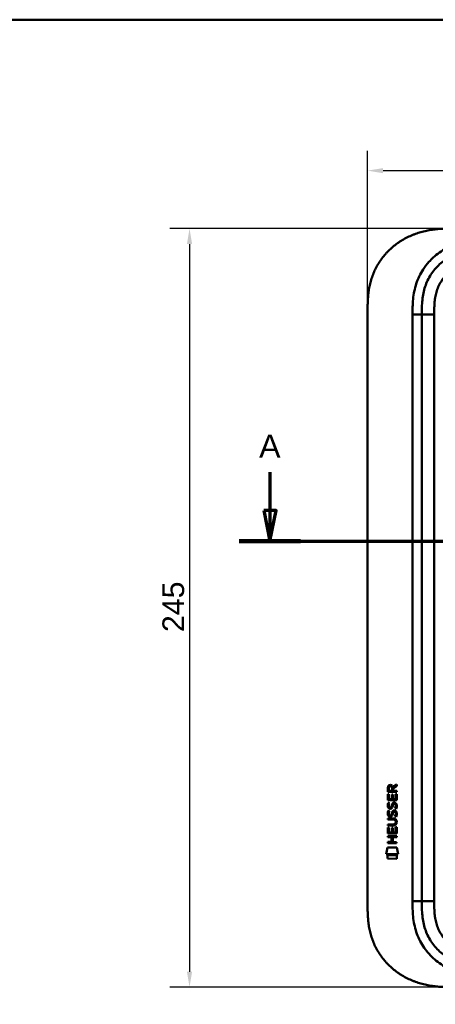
# Model space of a CAD drawing. Header units: millimetres. Extents: x 20 to 833, y 20 to 574.
# Tile 16 of 20: x 433 to 567, y 256 to 574. Entities that reach past the tile are written whole.
import ezdxf

# ---------------------------------------------------------------- set-up
doc = ezdxf.new("R2010")
doc.units = ezdxf.units.MM
doc.header["$LTSCALE"] = 2
for name, color, linetype, lineweight in [('Bemaßungen(DIN)', 7, 'Continuous', 25), ('Schnittansichtslinien(DIN)', 7, 'Continuous', 70), ('Sichtbare Kanten(DIN)', 7, 'Continuous', 50), ('Sichtbare tangentiale Kanten(DIN)', 7, 'Continuous', 50), ('Skizziergeometrie(DIN)', 7, 'Continuous', 50)]:
    doc.layers.add(name, color=color, linetype=linetype, lineweight=lineweight)
doc.styles.add('Aktuell-DINGroßer Text', font='arial.ttf')
doc.styles.add('STANDARD-DIN~0', font='arial.ttf')
doc.dimstyles.new('CAD-LAN', dxfattribs={"dimscale": 2, "dimtxt": 3.5, "dimasz": 2.5, "dimexe": 3.175, "dimexo": 0, "dimgap": 0.8, "dimtad": 1, "dimrnd": 1e-08, "dimtxsty": 'STANDARD-DIN~0', "dimcen": 0.09, "dimdle": 10, "dimclrd": 250, "dimclre": 250, "dimclrt": 250, "dimadec": 0, "dimazin": 2, "dimtfac": 1, "dimtmove": 0, "dimatfit": 3, "dimfxl": 1, "dimtolj": 1, "dimtzin": 0, "dimlwd": 25, "dimlwe": 25, "dimarcsym": 0})

# ---------------------------------------------------------------- blocks, each defined once
blk = doc.blocks.new('Ränder Standardrahmen')
at = {"layer": 'Skizziergeometrie(DIN)', "flags": 128}
blk.add_lwpolyline([(10, 10), (10, 287), (410, 287), (410, 10), (10, 10)], dxfattribs=at)
blk = doc.blocks.new('*D22')
at = {"layer": 'Bemaßungen(DIN)', "color": 250, "linetype": 'Continuous', "lineweight": 25, "true_color": 0x3f3f3f, "transparency": 16777216}
for p, q in [((572.67, 506.56), (481.81, 506.56)), ((488.16, 501.56), (488.16, 266.56)), ((572.67, 261.56), (481.81, 261.56))]:
    blk.add_line(p, q, dxfattribs=at)
at = {"layer": 'Bemaßungen(DIN)', "color": 250, "linetype": 'Continuous', "true_color": 0x3f3f3f, "transparency": 16777216}
for points in [[(487.32, 501.56), (488.99, 501.56), (488.16, 506.56)], [(487.32, 266.56), (488.99, 266.56), (488.16, 261.56)]]:
    blk.add_solid(points, dxfattribs=at)
at = {"layer": 'Defpoints', "color": 0, "linetype": 'Continuous', "transparency": 16777216}
for p in [(572.67, 506.56), (488.16, 261.56), (572.67, 261.56)]:
    blk.add_point(p, dxfattribs=at)
at = {"layer": 'Bemaßungen(DIN)', "color": 250, "linetype": 'Continuous', "lineweight": 25, "true_color": 0x3f3f3f, "transparency": 16777216, "insert": (479.41, 376.24), "char_height": 7, "attachment_point": 1, "rotation": 90, "style": 'STANDARD-DIN~0'}
blk.add_mtext('\\A1;245', dxfattribs=at)
blk = doc.blocks.new('*D23')
at = {"layer": 'Bemaßungen(DIN)', "color": 250, "linetype": 'Continuous', "lineweight": 25, "true_color": 0x3f3f3f, "transparency": 16777216}
for p, q in [((545.63, 479.78), (545.63, 531.6)), ((759.63, 479.78), (759.63, 531.6)), ((550.63, 525.25), (754.63, 525.25))]:
    blk.add_line(p, q, dxfattribs=at)
at = {"layer": 'Bemaßungen(DIN)', "color": 250, "linetype": 'Continuous', "true_color": 0x3f3f3f, "transparency": 16777216}
for points in [[(550.63, 526.08), (550.63, 524.42), (545.63, 525.25)], [(754.63, 526.08), (754.63, 524.42), (759.63, 525.25)]]:
    blk.add_solid(points, dxfattribs=at)
at = {"layer": 'Defpoints', "color": 0, "linetype": 'Continuous', "transparency": 16777216}
for p in [(759.63, 525.25), (545.63, 479.78), (759.63, 479.78)]:
    blk.add_point(p, dxfattribs=at)
at = {"layer": 'Bemaßungen(DIN)', "color": 250, "linetype": 'Continuous', "lineweight": 25, "true_color": 0x3f3f3f, "transparency": 16777216, "insert": (644.86, 533.88), "char_height": 7, "attachment_point": 1, "style": 'STANDARD-DIN~0'}
blk.add_mtext('\\A1;214', dxfattribs=at)
blk = doc.blocks.new('2DTransSchnitt0')
at = {"layer": 'Schnittansichtslinien(DIN)', "linetype": 'Continuous'}
for p, q in [((257.05, 213.93), (257.05, 207.77)), ((396.51, 213.93), (396.51, 207.77)), ((256.05, 207.77), (257.05, 202.77)), ((258.05, 207.77), (256.05, 207.77)), ((257.05, 207.77), (257.05, 202.77)), ((257.05, 202.77), (258.05, 207.77)), ((395.51, 207.77), (396.51, 202.77)), ((397.51, 207.77), (395.51, 207.77)), ((396.51, 207.77), (396.51, 202.77)), ((396.51, 202.77), (397.51, 207.77)), ((252.1, 202.77), (401.45, 202.77))]:
    blk.add_line(p, q, dxfattribs=at)
at = {"layer": 'Schnittansichtslinien(DIN)', "linetype": 'Continuous', "lineweight": 140}
for p, q in [((252.1, 202.77), (262, 202.77)), ((391.56, 202.77), (401.45, 202.77))]:
    blk.add_line(p, q, dxfattribs=at)
at = {"layer": 'Schnittansichtslinien(DIN)', "linetype": 'Continuous', "flags": 128}
for points in [[(256.05, 207.77), (257.05, 202.77), (258.05, 207.77), (256.05, 207.77)], [(395.51, 207.77), (396.51, 202.77), (397.51, 207.77), (395.51, 207.77)]]:
    blk.add_lwpolyline(points, dxfattribs=at)
at = {"layer": 'Schnittansichtslinien(DIN)'}
for points in [[(256.05, 207.77), (257.05, 202.77), (258.05, 207.77), (256.05, 207.77)], [(395.51, 207.77), (396.51, 202.77), (397.51, 207.77), (395.51, 207.77)]]:
    blk.add_solid(points, dxfattribs=at)
at = {"layer": 'Schnittansichtslinien(DIN)', "char_height": 3.73, "attachment_point": 7, "style": 'Aktuell-DINGroßer Text'}
for insert in [(255.3, 216.27), (394.75, 216.27)]:
    blk.add_mtext('A', dxfattribs=dict(at, insert=insert))

msp = doc.modelspace()

# ---------------------------------------------------------------- linework, layer by layer
at = {"layer": 'Sichtbare Kanten(DIN)'}
for p, q in [((545.635, 288.344), (545.635, 479.776)), ((563.135, 478.776), (563.135, 289.344)), ((552.169, 324.634), (552.171, 325.947)), ((555.027, 324.631), (552.169, 324.634)), ((552.519, 325.903), (552.519, 325.015)), ((552.519, 325.015), (553.536, 325.014)), ((553.536, 325.014), (553.537, 325.902)), ((553.834, 326.263), (555.029, 327.053)), ((553.887, 325.864), (553.886, 325.014)), ((553.886, 325.014), (555.028, 325.013)), ((555.029, 326.619), (553.887, 325.864)), ((555.028, 325.013), (555.027, 324.631)), ((555.029, 327.053), (555.029, 326.619)), ((552.167, 321.903), (552.168, 323.908)), ((555.025, 321.901), (552.167, 321.903)), ((552.168, 323.908), (552.517, 323.907)), ((552.517, 323.907), (552.515, 322.28)), ((552.515, 322.28), (553.41, 322.279)), ((553.41, 322.279), (553.411, 323.726)), ((553.411, 323.726), (553.759, 323.726)), ((553.759, 323.726), (553.758, 322.279)), ((553.758, 322.279), (554.677, 322.278)), ((554.677, 322.278), (554.678, 323.925)), ((554.678, 323.925), (555.027, 323.925)), ((555.027, 323.925), (555.025, 321.901)), ((552.336, 318.583), (552.675, 318.483)), ((552.338, 321.13), (552.677, 321.029)), ((552.535, 319.798), (552.542, 319.781)), ((553.219, 319.7), (553.229, 319.717)), ((554.265, 318.28), (554.253, 318.28)), ((554.267, 320.827), (554.255, 320.827)), ((552.162, 316.053), (553.808, 316.052)), ((552.162, 315.676), (552.162, 316.053)), ((553.831, 315.675), (552.162, 315.676)), ((552.533, 317.251), (552.54, 317.234)), ((553.217, 317.154), (553.227, 317.171)), ((554.711, 314.889), (554.711, 314.899)), ((552.158, 311.166), (552.16, 313.17)), ((552.16, 313.741), (552.16, 314.118)), ((552.16, 314.118), (553.83, 314.117)), ((553.806, 313.74), (552.16, 313.741)), ((552.16, 313.17), (552.508, 313.17)), ((552.508, 313.17), (552.507, 311.543)), ((553.401, 311.542), (553.402, 312.989)), ((553.402, 312.989), (553.751, 312.988)), ((553.751, 312.988), (553.75, 311.542)), ((554.668, 311.541), (554.67, 313.188)), ((554.67, 313.188), (555.018, 313.188)), ((555.018, 313.188), (555.016, 311.163)), ((552.156, 310.372), (555.015, 310.37)), ((552.156, 309.995), (552.156, 310.372)), ((553.399, 309.994), (552.156, 309.995)), ((555.016, 311.163), (552.158, 311.166)), ((552.507, 311.543), (553.401, 311.542)), ((553.398, 308.437), (553.399, 309.994)), ((553.75, 311.542), (554.668, 311.541)), ((553.755, 309.994), (553.754, 308.436)), ((555.014, 309.993), (553.755, 309.994)), ((555.015, 310.37), (555.014, 309.993)), ((551.623, 304.483), (552.082, 306.616)), ((552.082, 306.616), (555.088, 306.614)), ((552.154, 308.061), (552.154, 308.438)), ((552.154, 308.438), (553.398, 308.437)), ((555.013, 308.058), (552.154, 308.061)), ((553.754, 308.436), (555.013, 308.435)), ((555.013, 308.435), (555.013, 308.058)), ((555.088, 306.614), (555.538, 304.48)), ((555.538, 304.48), (551.623, 304.483)), ((552.082, 303.056), (552.083, 304.198)), ((555.079, 303.053), (552.082, 303.056)), ((552.083, 304.198), (555.079, 304.195)), ((555.079, 304.195), (555.079, 303.053))]:
    msp.add_line(p, q, dxfattribs=at)
for centre, major_axis, ratio, start_param, end_param in [((553.698, 325.13), (-0.976, 1.274), 0.5180415, 5.9043613, 6.8771057), ((552.305, 325.05), (1.242, 1.64), 0.5994938, 5.878165, 6.7089725), ((553.801, 322.909), (1.103, 3.296), 0.2312948, 2.8124619, 2.8734213), ((553.28, 320.592), (0.574, 1.004), 0.5438409, 2.7534304, 3.2137241), ((553.16, 319.725), (0.098, 0.139), 0.3641716, 4.4844927, 4.7925708), ((553.606, 316.595), (0.838, 1.64), 0.4594521, 5.9760112, 6.497704), ((553.607, 319.14), (0.839, 1.642), 0.4591024, 5.9761877, 6.4975755), ((553.884, 320.609), (1.192, 3.54), 0.2215161, 2.8263053, 2.8854462), ((553.286, 318.054), (0.583, 1.012), 0.541605, 2.7569093, 3.2147406), ((553.158, 317.178), (0.098, 0.139), 0.3641716, 4.4844927, 4.7925708), ((549.99, 318.422), (4.808, -4.323), 0.3742014, 5.888113, 6.6064523), ((549.986, 311.378), (4.814, 4.313), 0.3742661, 5.9599282, 6.6783921), ((531.278, 334.726), (23.266, -20.361), 0.1371339, 6.127502, 6.402435)]:
    msp.add_ellipse(centre, major_axis=major_axis, ratio=ratio, start_param=start_param, end_param=end_param, dxfattribs=at)
for points, knots in [([(572.673, 506.56), (572.088, 506.558), (570.909, 506.544), (569.42, 506.481), (567.922, 506.366), (566.719, 506.228), (565.215, 505.986), (564.014, 505.734), (562.525, 505.339), (561.345, 504.958), (559.894, 504.397), (558.757, 503.881), (557.372, 503.152), (556.297, 502.504), (555.005, 501.614), (554.015, 500.842), (552.841, 499.806), (551.956, 498.923), (550.924, 497.758), (550.16, 496.781), (549.288, 495.512), (548.659, 494.46), (547.961, 493.11), (547.473, 492.004), (546.953, 490.6), (546.607, 489.461), (546.258, 488.027), (546.044, 486.875), (545.849, 485.436), (545.745, 484.287), (545.668, 482.861), (545.635, 481.447), (545.634, 480.33), (545.635, 479.776)], [0.00000689, 0.00000689, 0.00000689, 0.00000689, 0.0407043, 0.08140172, 0.10175042, 0.14244784, 0.16279654, 0.20349396, 0.22384266, 0.26454008, 0.28488878, 0.3255862, 0.3459349, 0.38663232, 0.40698102, 0.44767844, 0.46802714, 0.50872456, 0.52907326, 0.56977068, 0.59011938, 0.6308168, 0.6511655, 0.69186291, 0.71221162, 0.75290903, 0.77325774, 0.81395515, 0.83430386, 0.87500127, 0.89534998, 0.93604739, 0.97674481, 0.97674481, 0.97674481, 0.97674481]), ([(585.673, 500.06), (584.867, 500.06), (583.271, 500.059), (580.934, 499.952), (578.669, 499.675), (575.751, 499.038), (572.317, 497.675), (568.733, 495.133), (565.903, 491.79), (564.344, 488.512), (563.596, 485.683), (563.267, 483.466), (563.136, 481.159), (563.135, 479.576), (563.135, 478.776)], [59.6158828, 59.6158828, 59.6158828, 59.6158828, 59.8593849, 60.1028861, 60.3463874, 60.5898887, 61.0768912, 61.5638938, 62.0508963, 62.5378989, 62.7814001, 63.0249014, 63.2684027, 63.5119054, 63.5119054, 63.5119054, 63.5119054]), ([(554.711, 314.899), (554.711, 314.946), (554.709, 314.993), (554.693, 315.128), (554.67, 315.216), (554.596, 315.366), (554.549, 315.428), (554.429, 315.534), (554.359, 315.574), (554.141, 315.657), (553.982, 315.674), (553.831, 315.675)], [0, 0, 0, 0, 0.01400423, 0.01400423, 0.0408947, 0.0408947, 0.06439039, 0.06439039, 0.08887549, 0.08887549, 0.13413559, 0.13413559, 0.13413559, 0.13413559]), ([(545.635, 288.344), (545.634, 287.79), (545.635, 286.674), (545.668, 285.259), (545.745, 283.833), (545.849, 282.685), (546.044, 281.245), (546.258, 280.093), (546.607, 278.659), (546.953, 277.521), (547.473, 276.116), (547.961, 275.01), (548.659, 273.66), (549.288, 272.609), (550.16, 271.339), (550.924, 270.362), (551.956, 269.198), (552.841, 268.315), (554.015, 267.278), (555.005, 266.506), (556.297, 265.616), (557.372, 264.968), (558.757, 264.239), (559.894, 263.723), (561.345, 263.163), (562.525, 262.781), (564.014, 262.387), (565.215, 262.134), (566.719, 261.893), (567.922, 261.754), (569.42, 261.639), (570.909, 261.576), (572.088, 261.562), (572.673, 261.56)], [0.02325842, 0.02325842, 0.02325842, 0.02325842, 0.06395557, 0.10465272, 0.12500129, 0.16569844, 0.18604701, 0.22674416, 0.24709273, 0.28778988, 0.30813845, 0.3488356, 0.36918417, 0.40988132, 0.43022989, 0.47092704, 0.49127561, 0.53197276, 0.55232133, 0.59301848, 0.61336705, 0.6540642, 0.67441277, 0.71510992, 0.73545849, 0.77615564, 0.79650421, 0.83720136, 0.85754993, 0.89824708, 0.91859565, 0.9592928, 0.99998994, 0.99998994, 0.99998994, 0.99998994]), ([(563.135, 289.344), (563.135, 288.544), (563.136, 286.96), (563.267, 284.654), (563.596, 282.437), (564.344, 279.609), (565.903, 276.33), (568.733, 272.987), (572.317, 270.445), (575.751, 269.082), (578.669, 268.445), (580.934, 268.168), (583.271, 268.061), (584.867, 268.06), (585.673, 268.06)], [0, 0, 0, 0, 0.2435013, 0.4870027, 0.730504, 0.9740054, 1.4610081, 1.9480107, 2.4350134, 2.9220161, 3.1655175, 3.4090188, 3.6525201, 3.8960223, 3.8960223, 3.8960223, 3.8960223])]:
    msp.add_open_spline(points, degree=3, knots=knots, dxfattribs=at)
for points in [[(552.171, 325.947), (552.185, 326.389), (552.417, 326.851), (553.03, 326.85)], [(553.537, 325.902), (553.537, 326.175), (553.45, 326.501), (553.035, 326.501)], [(553.737, 320.982), (553.83, 321.092), (553.961, 321.165), (554.14, 321.189)], [(554.14, 321.189), (554.428, 321.227), (554.71, 321.127), (554.904, 320.81)], [(552.215, 319.651), (552.124, 319.892), (552.095, 320.125), (552.137, 320.453)], [(552.135, 317.907), (552.153, 318.046), (552.194, 318.253), (552.265, 318.426)], [(552.137, 320.453), (552.155, 320.593), (552.196, 320.799), (552.267, 320.973)], [(552.774, 319.19), (552.551, 319.223), (552.321, 319.369), (552.215, 319.651)], [(552.265, 318.426), (552.285, 318.476), (552.336, 318.583), (552.336, 318.583)], [(552.267, 320.973), (552.287, 321.022), (552.338, 321.13), (552.338, 321.13)], [(552.52, 318.018), (552.456, 317.766), (552.45, 317.541), (552.508, 317.325)], [(552.522, 320.565), (552.458, 320.312), (552.452, 320.088), (552.51, 319.872)], [(552.675, 318.483), (552.675, 318.483), (552.555, 318.156), (552.52, 318.018)], [(552.677, 321.029), (552.677, 321.029), (552.557, 320.703), (552.522, 320.565)], [(552.747, 319.568), (552.894, 319.508), (553.082, 319.544), (553.187, 319.658)], [(552.929, 319.178), (552.828, 319.179), (552.807, 319.186), (552.774, 319.19)], [(553.557, 319.542), (553.441, 319.332), (553.246, 319.174), (552.929, 319.178)], [(553.229, 319.717), (553.298, 319.827), (553.355, 319.99), (553.41, 320.235)], [(553.408, 317.689), (553.492, 318.057), (553.594, 318.268), (553.735, 318.435)], [(553.41, 320.235), (553.494, 320.603), (553.596, 320.815), (553.737, 320.982)], [(553.749, 320.085), (553.695, 319.845), (553.632, 319.68), (553.557, 319.542)], [(553.735, 318.435), (553.828, 318.546), (553.959, 318.618), (554.138, 318.642)], [(553.798, 320.284), (553.79, 320.254), (553.75, 320.087), (553.749, 320.085)], [(553.982, 318.162), (553.911, 318.073), (553.851, 317.935), (553.796, 317.737)], [(553.984, 320.709), (553.913, 320.62), (553.853, 320.482), (553.798, 320.284)], [(554.253, 318.28), (554.131, 318.28), (554.056, 318.247), (553.982, 318.162)], [(554.255, 320.827), (554.133, 320.827), (554.058, 320.794), (553.984, 320.709)], [(554.138, 318.642), (554.426, 318.68), (554.708, 318.58), (554.902, 318.264)], [(554.459, 319.244), (554.459, 319.244), (554.614, 319.498), (554.673, 319.782)], [(554.828, 319.157), (554.807, 319.162), (554.459, 319.244), (554.459, 319.244)], [(554.671, 317.236), (554.74, 317.569), (554.739, 317.845), (554.633, 318.042)], [(554.673, 319.782), (554.742, 320.116), (554.741, 320.392), (554.635, 320.589)], [(555.052, 319.875), (555.022, 319.544), (554.864, 319.215), (554.828, 319.157)], [(554.902, 318.264), (555.012, 318.083), (555.066, 317.864), (555.066, 317.594)], [(554.904, 320.81), (555.014, 320.63), (555.068, 320.411), (555.068, 320.141)], [(555.068, 320.141), (555.068, 320.056), (555.061, 319.97), (555.052, 319.875)], [(552.213, 317.105), (552.122, 317.345), (552.093, 317.579), (552.135, 317.907)], [(552.772, 316.644), (552.549, 316.677), (552.319, 316.822), (552.213, 317.105)], [(552.745, 317.021), (552.892, 316.961), (553.08, 316.997), (553.185, 317.112)], [(552.927, 316.631), (552.826, 316.632), (552.805, 316.639), (552.772, 316.644)], [(553.555, 316.996), (553.439, 316.786), (553.244, 316.627), (552.927, 316.631)], [(553.227, 317.171), (553.296, 317.28), (553.353, 317.444), (553.408, 317.689)], [(553.747, 317.538), (553.693, 317.299), (553.63, 317.134), (553.555, 316.996)], [(553.796, 317.737), (553.788, 317.707), (553.748, 317.541), (553.747, 317.538)], [(554.457, 316.697), (554.457, 316.697), (554.612, 316.951), (554.671, 317.236)], [(554.826, 316.61), (554.805, 316.615), (554.457, 316.697), (554.457, 316.697)], [(555.05, 317.329), (555.02, 316.998), (554.862, 316.668), (554.826, 316.61)], [(555.066, 317.594), (555.066, 317.509), (555.059, 317.424), (555.05, 317.329)]]:
    msp.add_open_spline(points, degree=3, dxfattribs=at)
at = {"layer": 'Sichtbare tangentiale Kanten(DIN)'}
for p, q in [((560.135, 289.344), (560.135, 478.776)), ((563.135, 478.776), (560.135, 478.776)), ((567.135, 478.776), (563.135, 478.776)), ((567.135, 478.776), (567.135, 289.345)), ((560.135, 289.344), (563.135, 289.344)), ((567.135, 289.345), (563.135, 289.345))]:
    msp.add_line(p, q, dxfattribs=at)
for points, knots in [([(565.447, 495.81), (565.885, 496.299), (567.546, 497.979), (570.879, 500.342), (574.858, 501.916), (578.175, 502.638), (580.697, 502.945), (583.22, 503.059), (584.867, 503.06), (585.673, 503.06)], [61.3761038, 61.3761038, 61.3761038, 61.3761038, 61.5638941, 62.0508967, 62.5378992, 62.7814005, 63.0249017, 63.268403, 63.5119057, 63.5119057, 63.5119057, 63.5119057]), ([(585.673, 496.06), (585.509, 496.06), (585.346, 496.06), (585.182, 496.06), (584.739, 496.06), (584.297, 496.058), (583.854, 496.051), (583.702, 496.049), (583.55, 496.046), (583.397, 496.043), (583.321, 496.041), (583.245, 496.039), (583.169, 496.037), (583.093, 496.035), (583.017, 496.033), (582.937, 496.03), (582.627, 496.02), (582.333, 496.007), (582.027, 495.99), (582.02, 495.989), (582.012, 495.989), (582.005, 495.988), (581.388, 495.952), (580.8, 495.901), (580.207, 495.825), (580.197, 495.824), (580.188, 495.822), (580.179, 495.821), (579.579, 495.744), (578.987, 495.643), (578.397, 495.512), (578.392, 495.51), (578.386, 495.509), (578.381, 495.508), (577.782, 495.374), (577.185, 495.208), (576.606, 495.01), (576.602, 495.008), (576.599, 495.007), (576.596, 495.006), (576.009, 494.805), (575.428, 494.566), (574.869, 494.294), (574.31, 494.021), (573.765, 493.711), (573.245, 493.366), (572.726, 493.022), (572.227, 492.641), (571.76, 492.229), (571.29, 491.815), (570.845, 491.363), (570.439, 490.887), (570.035, 490.412), (569.662, 489.904), (569.331, 489.376), (569.001, 488.851), (568.708, 488.297), (568.459, 487.733), (568.212, 487.173), (568.002, 486.59), (567.833, 486.002), (567.832, 485.998), (567.83, 485.994), (567.829, 485.989), (567.663, 485.411), (567.534, 484.824), (567.436, 484.231), (567.435, 484.222), (567.433, 484.213), (567.432, 484.204), (567.335, 483.615), (567.269, 483.026), (567.224, 482.409), (567.223, 482.401), (567.223, 482.394), (567.222, 482.386), (567.2, 482.082), (567.184, 481.788), (567.172, 481.486), (567.159, 481.176), (567.151, 480.867), (567.145, 480.56), (567.134, 479.963), (567.135, 479.369), (567.135, 478.776)], [0, 0, 0, 0, 0.0490861, 0.0490861, 0.0490861, 0.1818558, 0.1818558, 0.1818558, 0.2275663, 0.2275663, 0.2275663, 0.2504221, 0.2504221, 0.2504221, 0.2732779, 0.2732779, 0.2732779, 0.3625385, 0.3625385, 0.3625385, 0.364701, 0.364701, 0.364701, 0.5447622, 0.5447622, 0.5447622, 0.5475767, 0.5475767, 0.5475767, 0.7297298, 0.7297298, 0.7297298, 0.7313799, 0.7313799, 0.7313799, 0.9165087, 0.9165087, 0.9165087, 0.9175934, 0.9175934, 0.9175934, 1.1050048, 1.1050048, 1.1050048, 1.2924795, 1.2924795, 1.2924795, 1.479975, 1.479975, 1.479975, 1.6686942, 1.6686942, 1.6686942, 1.8566744, 1.8566744, 1.8566744, 2.0435423, 2.0435423, 2.0435423, 2.2286346, 2.2286346, 2.2286346, 2.2299611, 2.2299611, 2.2299611, 2.4117644, 2.4117644, 2.4117644, 2.4144823, 2.4144823, 2.4144823, 2.594841, 2.594841, 2.594841, 2.5970368, 2.5970368, 2.5970368, 2.6862842, 2.6862842, 2.6862842, 2.7781364, 2.7781364, 2.7781364, 2.9561211, 2.9561211, 2.9561211, 2.9561211]), ([(560.135, 478.776), (560.135, 479.576), (560.136, 481.222), (560.276, 483.756), (560.65, 486.28), (561.517, 489.569), (563.071, 492.841), (564.748, 495.031), (565.447, 495.81)], [59.6158822, 59.6158822, 59.6158822, 59.6158822, 59.8593852, 60.1028865, 60.3463878, 60.589889, 61.0768916, 61.3761038, 61.3761038, 61.3761038, 61.3761038]), ([(585.673, 265.06), (584.867, 265.06), (583.22, 265.061), (580.697, 265.175), (578.175, 265.482), (574.858, 266.204), (570.879, 267.778), (566.688, 270.75), (563.355, 274.682), (561.517, 278.551), (560.65, 281.841), (560.276, 284.364), (560.136, 286.897), (560.135, 288.544), (560.135, 289.344)], [0, 0, 0, 0, 0.2435028, 0.4870041, 0.7305055, 0.9740068, 1.4610095, 1.9480122, 2.4350149, 2.9220176, 3.1655189, 3.4090202, 3.6525216, 3.8960229, 3.8960229, 3.8960229, 3.8960229]), ([(567.135, 289.345), (567.135, 289.109), (567.135, 288.874), (567.135, 288.638), (567.135, 288.495), (567.136, 288.351), (567.137, 288.207), (567.138, 288.135), (567.138, 288.064), (567.139, 287.992), (567.141, 287.848), (567.143, 287.704), (567.145, 287.56), (567.146, 287.484), (567.148, 287.408), (567.15, 287.332), (567.151, 287.256), (567.153, 287.18), (567.156, 287.103), (567.16, 286.951), (567.165, 286.799), (567.171, 286.641), (567.184, 286.333), (567.2, 286.038), (567.222, 285.734), (567.223, 285.726), (567.223, 285.719), (567.224, 285.711), (567.269, 285.095), (567.335, 284.505), (567.432, 283.916), (567.433, 283.907), (567.435, 283.899), (567.436, 283.89), (567.534, 283.296), (567.663, 282.709), (567.829, 282.131), (567.83, 282.127), (567.832, 282.122), (567.833, 282.118), (568.002, 281.53), (568.212, 280.947), (568.459, 280.388), (568.708, 279.823), (569.001, 279.269), (569.331, 278.744), (569.662, 278.217), (570.035, 277.708), (570.439, 277.234), (570.844, 276.758), (571.288, 276.307), (571.758, 275.893), (572.226, 275.481), (572.725, 275.099), (573.245, 274.754), (573.765, 274.41), (574.31, 274.099), (574.869, 273.827), (575.428, 273.554), (576.009, 273.315), (576.595, 273.114), (576.599, 273.113), (576.602, 273.112), (576.605, 273.111), (577.185, 272.912), (577.781, 272.746), (578.381, 272.612), (578.386, 272.611), (578.391, 272.61), (578.397, 272.609), (578.986, 272.477), (579.578, 272.376), (580.179, 272.299), (580.188, 272.298), (580.197, 272.297), (580.206, 272.295), (580.799, 272.22), (581.387, 272.168), (582.005, 272.132), (582.012, 272.131), (582.02, 272.131), (582.027, 272.13), (582.332, 272.113), (582.627, 272.1), (582.928, 272.09), (583.238, 272.08), (583.546, 272.073), (583.854, 272.069), (584.463, 272.06), (585.068, 272.06), (585.673, 272.06)], [0, 0, 0, 0, 0.0706021, 0.0706021, 0.0706021, 0.1137345, 0.1137345, 0.1137345, 0.1353008, 0.1353008, 0.1353008, 0.1784332, 0.1784332, 0.1784332, 0.2012935, 0.2012935, 0.2012935, 0.2241537, 0.2241537, 0.2241537, 0.2698741, 0.2698741, 0.2698741, 0.3591194, 0.3591194, 0.3591194, 0.3613149, 0.3613149, 0.3613149, 0.5416681, 0.5416681, 0.5416681, 0.544386, 0.544386, 0.544386, 0.7261845, 0.7261845, 0.7261845, 0.7275109, 0.7275109, 0.7275109, 0.9125996, 0.9125996, 0.9125996, 1.0994646, 1.0994646, 1.0994646, 1.2874424, 1.2874424, 1.2874424, 1.4758528, 1.4758528, 1.4758528, 1.6636517, 1.6636517, 1.6636517, 1.8511233, 1.8511233, 1.8511233, 2.0385317, 2.0385317, 2.0385317, 2.0396163, 2.0396163, 2.0396163, 2.2247423, 2.2247423, 2.2247423, 2.2263922, 2.2263922, 2.2263922, 2.408543, 2.408543, 2.408543, 2.4113526, 2.4113526, 2.4113526, 2.5914161, 2.5914161, 2.5914161, 2.5935787, 2.5935787, 2.5935787, 2.6828378, 2.6828378, 2.6828378, 2.7746209, 2.7746209, 2.7746209, 2.9561272, 2.9561272, 2.9561272, 2.9561272])]:
    msp.add_open_spline(points, degree=3, knots=knots, dxfattribs=at)

# ---------------------------------------------------------------- block references
at = {"xscale": 2, "yscale": 2, "zscale": 2}
msp.add_blockref('Ränder Standardrahmen', (0, 0), dxfattribs=at)
at = {"layer": 'Schnittansichtslinien(DIN)', "xscale": 2, "yscale": 2, "zscale": 2}
msp.add_blockref('2DTransSchnitt0', (0, 0), dxfattribs=at)

# ---------------------------------------------------------------- dimensions: what is measured, and where the dimension line sits
at = {"layer": 'Bemaßungen(DIN)', "color": 250, "linetype": 'Continuous', "lineweight": 25, "true_color": 0x3f3f3f}
dim = msp.add_linear_dim(base=(759.635, 525.249), p1=(545.635, 479.776), p2=(759.635, 479.776), dimstyle='CAD-LAN', override={"dimgap": 0.8, "dimdec": 2, "dimtol": 0, "dimlim": 0, "dimtp": 0, "dimtm": 0, "dimtdec": 2, "dimtofl": 0, "dimatfit": 1}, dxfattribs=at)
dim.commit()
dim.dimension.update_dxf_attribs({"geometry": '*D23', "text_midpoint": (652.635, 525.249), "dimtype": 160})
dim = msp.add_linear_dim(base=(488.157, 261.56), p1=(572.673, 506.56), p2=(572.673, 261.56), angle=90, dimstyle='CAD-LAN', override={"dimgap": 0.8, "dimdec": 2, "dimtol": 0, "dimlim": 0, "dimtp": 0, "dimtm": 0, "dimtdec": 2, "dimtofl": 0, "dimatfit": 1}, dxfattribs=at)
dim.commit()
dim.dimension.update_dxf_attribs({"geometry": '*D22', "text_midpoint": (488.157, 384.06), "dimtype": 160})

doc.saveas('drawing.dxf')
